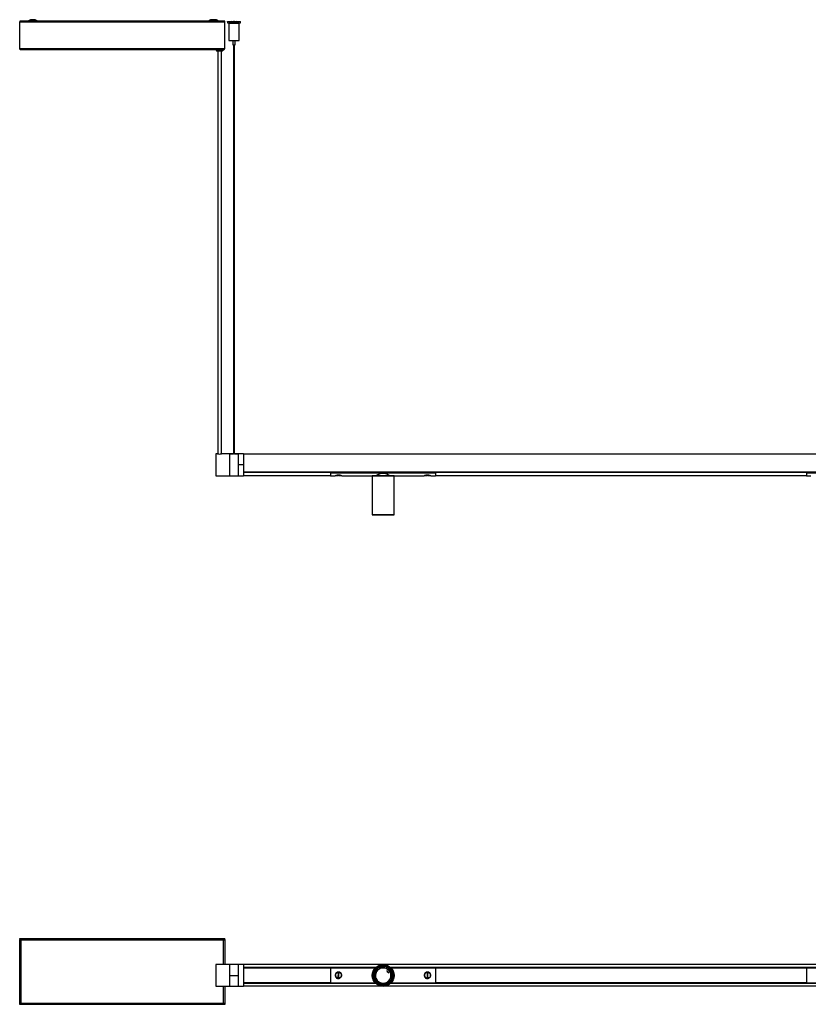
# Model space of a CAD drawing. Header units: millimetres. Extents: x 816 to 4006, y 1201 to 2916.
# Tile 1 of 5: x 816 to 1719, y 1201 to 2329. Entities that reach past the tile are written whole.
import ezdxf

# ---------------------------------------------------------------- set-up
doc = ezdxf.new("R2010")
doc.units = ezdxf.units.MM
doc.header["$PDSIZE"] = -1

msp = doc.modelspace()

# ---------------------------------------------------------------- linework, layer by layer
at = {"color": 7, "linetype": 'Continuous', "lineweight": 25}
for p, q in [((816.5, 2326.9), (815.7, 2326.9)), ((815.7, 2326.9), (815.7, 2326.2)), ((815.7, 2326.9), (815.7, 2326.9)), ((825.2, 2326.9), (815.7, 2326.9)), ((825.2, 2326.9), (815.7, 2326.9)), ((815.7, 2326.9), (815.7, 2326.9)), ((815.7, 2295.6), (815.7, 2326.2)), ((815.7, 2326.2), (1050.7, 2326.2)), ((815.7, 2326.2), (1050.7, 2326.2)), ((815.7, 2326.2), (815.7, 2326.2)), ((816.5, 2326.2), (815.7, 2326.2)), ((815.7, 2326.2), (815.7, 2326.2)), ((816.5, 2326.9), (816.5, 2326.2)), ((816.5, 2326.2), (816.5, 2326.2)), ((818.7, 2326.2), (818.7, 2326.7)), ((820.7, 2326.7), (818.7, 2326.7)), ((820.7, 2326.7), (824.9, 2326.7)), ((823.9, 2326.4), (823.9, 2326.4)), ((1031.9, 2326.9), (836.1, 2326.9)), ((1031.9, 2326.9), (836.1, 2326.9)), ((836.4, 2326.7), (884.2, 2326.7)), ((884.2, 2326.7), (884.2, 2326.7)), ((884.2, 2326.7), (884.7, 2326.7)), ((884.7, 2326.7), (884.7, 2326.7)), ((904.7, 2326.7), (884.7, 2326.7)), ((904.7, 2326.7), (904.7, 2326.7)), ((904.7, 2326.7), (905.2, 2326.7)), ((905.2, 2326.7), (905.2, 2326.7)), ((905.2, 2326.7), (1031.5, 2326.7)), ((1030.9, 2326.6), (1030.9, 2326.6)), ((1030.9, 2326.6), (1030.9, 2326.6)), ((1050.7, 2326.9), (1043.4, 2326.9)), ((1050.7, 2326.9), (1043.4, 2326.9)), ((1044, 2326.7), (1045.7, 2326.7)), ((1044.5, 2326.6), (1044.5, 2326.6)), ((1047.7, 2326.7), (1045.7, 2326.7)), ((1047.7, 2326.7), (1047.7, 2326.2)), ((1049.9, 2326.9), (1050.7, 2326.9)), ((1049.9, 2326.2), (1049.9, 2326.9)), ((1049.9, 2326.2), (1049.9, 2326.2)), ((1049.9, 2326.2), (1050.7, 2326.2)), ((1050.7, 2326.2), (1050.7, 2326.9)), ((1050.7, 2326.9), (1050.7, 2326.9)), ((1050.7, 2326.9), (1050.7, 2326.9)), ((1050.7, 2295.6), (1050.7, 2326.2)), ((1050.7, 2326.2), (1050.7, 2326.2)), ((1050.7, 2326.2), (1050.7, 2326.2)), ((1053.6, 2326.4), (1053.6, 2324.9)), ((1055.1, 2324.8), (1055.1, 2304.8)), ((1060.6, 2326.4), (1060.6, 2326.3)), ((1061.6, 2326.3), (1061.6, 2326.4)), ((1065.4, 2324.7), (1065.4, 2324.8)), ((1067.1, 2304.8), (1067.1, 2324.8)), ((1068.6, 2324.9), (1068.6, 2326.4)), ((1059.9, 2304.7), (1059.9, 2299.8)), ((1062.4, 2299.8), (1062.4, 2304.7)), ((815.7, 2295.6), (1050.7, 2295.6)), ((1049.3, 2294.2), (817.1, 2294.2)), ((1040.7, 2294.2), (1040.7, 2294.1)), ((1042.7, 2293), (1042.7, 1831.3)), ((1046.7, 1831.3), (1046.7, 2293)), ((1048.7, 2294.1), (1048.7, 2294.2)), ((1060.6, 2299.8), (1060.6, 1831.3)), ((1061.6, 1831.3), (1061.6, 2299.8)), ((1042.5, 1831.4), (1040.2, 1831.4)), ((1040.2, 1831.4), (1040.2, 1806.4)), ((1056, 1831.4), (1046.9, 1831.4)), ((1056.8, 1831.4), (1056, 1831.4)), ((1056, 1831.4), (1056, 1806.4)), ((1056, 1831.4), (1056, 1806.4)), ((1056, 1831.4), (1056.7, 1831.4)), ((1056, 1831.4), (1056, 1831.4)), ((1056.7, 1831.4), (1056.7, 1831.4)), ((1056.7, 1831.4), (1056.7, 1831.4)), ((1057.4, 1831.4), (1060.6, 1831.4)), ((1057.4, 1831.4), (1057.5, 1831.3)), ((1064.6, 1831.3), (1057.4, 1831.3)), ((1061.6, 1831.4), (1064.6, 1831.4)), ((1064.6, 1831.3), (1064.6, 1831.4)), ((1066, 1831.4), (1065.2, 1831.4)), ((1065.4, 1831.4), (1065.4, 1831.4)), ((1065.4, 1831.4), (1066, 1831.4)), ((1065.4, 1831.4), (1065.4, 1831.4)), ((1071.9, 1831.4), (1066, 1831.4)), ((1066, 1831.4), (1066, 1806.4)), ((1066, 1831.4), (1066, 1831.4)), ((1066, 1831.4), (1066, 1818.9)), ((1071.9, 1831.4), (1071.9, 1818.9)), ((3571.9, 1831.1), (1071.9, 1831.1)), ((1071.9, 1818.9), (1066, 1818.9)), ((1066, 1818.9), (1066, 1806.4)), ((1071.9, 1818.9), (1071.9, 1806.4)), ((1040.2, 1806.4), (1056, 1806.4)), ((1056, 1806.4), (1066, 1806.4)), ((1066, 1806.4), (1071.9, 1806.4)), ((1071.9, 1810.7), (3571.9, 1810.7)), ((3571.9, 1810.6), (1071.9, 1810.6)), ((1071.9, 1810.4), (1171.9, 1810.4)), ((1171.9, 1810), (1071.9, 1810)), ((1071.9, 1806.7), (1171.9, 1806.7)), ((1171.9, 1809.8), (1171.9, 1810.6)), ((1171.9, 1810.6), (1291.9, 1810.6)), ((1171.9, 1810.6), (1173.4, 1810.6)), ((1171.9, 1810.6), (1171.9, 1810.6)), ((1171.9, 1809.8), (1291.9, 1809.8)), ((1171.9, 1809.8), (1171.9, 1806.4)), ((1171.9, 1806.4), (1177.1, 1806.4)), ((1173.4, 1810.6), (1173.4, 1810.6)), ((1174.9, 1810.6), (1174.9, 1810.6)), ((1177.4, 1810.6), (1177.4, 1810.6)), ((1177.7, 1806.5), (1180.4, 1806.5)), ((1178.5, 1810.6), (1178.5, 1810.6)), ((1181.4, 1806.7), (1180.4, 1806.7)), ((1181.4, 1806.5), (1184.1, 1806.5)), ((1183.5, 1810.6), (1275.4, 1810.6)), ((1183.5, 1810.6), (1183.5, 1810.6)), ((1184.1, 1806.5), (1184, 1806.5)), ((1184.6, 1806.4), (1219.8, 1806.4)), ((1219.8, 1806.4), (1219.6, 1806.2)), ((1219.6, 1806.2), (1219.6, 1761.6)), ((1244.6, 1806.2), (1219.6, 1806.2)), ((1219.8, 1806.4), (1244.4, 1806.4)), ((1244.6, 1806.2), (1244.4, 1806.4)), ((1244.4, 1806.4), (1279.1, 1806.4)), ((1244.6, 1761.6), (1244.6, 1806.2)), ((1275.4, 1810.6), (1275.4, 1810.6)), ((1279.4, 1810.6), (1279.4, 1810.6)), ((1279.6, 1806.5), (1282.4, 1806.5)), ((1280.4, 1810.6), (1280.4, 1810.6)), ((1283.3, 1806.7), (1282.3, 1806.7)), ((1283.4, 1806.5), (1286.1, 1806.5)), ((1285.5, 1810.6), (1291.9, 1810.6)), ((1285.5, 1810.6), (1285.5, 1810.6)), ((1286.6, 1806.4), (1291.9, 1806.4)), ((1291.9, 1809.8), (1291.9, 1810.6)), ((1291.9, 1810.6), (1291.9, 1810.6)), ((1291.9, 1810.4), (1716.9, 1810.4)), ((1716.9, 1810), (1291.9, 1810)), ((1291.9, 1809.8), (1291.9, 1806.4)), ((1291.9, 1806.7), (1716.9, 1806.7)), ((1716.9, 1809.8), (1716.9, 1810.6)), ((1716.9, 1810.6), (1836.9, 1810.6)), ((1716.9, 1810.6), (1718.4, 1810.6)), ((1716.9, 1810.6), (1716.9, 1810.6)), ((1716.9, 1809.8), (1836.9, 1809.8)), ((1716.9, 1809.8), (1716.9, 1806.4)), ((1716.9, 1806.4), (1722.1, 1806.4)), ((1718.4, 1810.6), (1718.4, 1810.6)), ((1219.6, 1761.6), (1219.8, 1761.4)), ((1219.6, 1761.6), (1244.6, 1761.6)), ((1244.4, 1761.4), (1219.8, 1761.4)), ((1244.4, 1761.4), (1244.6, 1761.6)), ((815.7, 1276.2), (1050.7, 1276.2)), ((815.7, 1275.9), (815.7, 1276.2)), ((815.7, 1275.9), (815.7, 1275.1)), ((815.7, 1275.9), (1050.7, 1275.9)), ((816.2, 1275), (815.7, 1275)), ((815.7, 1201.8), (815.7, 1275)), ((1049.3, 1274.5), (817.1, 1274.5)), ((817.1, 1274.5), (817.1, 1202.3)), ((1049.3, 1274.5), (1049.3, 1274.5)), ((1049.3, 1246.7), (1049.3, 1274.5)), ((1050.2, 1275), (1050.7, 1275)), ((1050.7, 1275.9), (1050.7, 1276.2)), ((1050.7, 1275.1), (1050.7, 1275.9)), ((1050.7, 1275), (1050.7, 1246.7)), ((1056, 1246.7), (1040.2, 1246.7)), ((1040.2, 1246.7), (1040.2, 1221.7)), ((1066, 1246.7), (1056, 1246.7)), ((1056, 1246.7), (1056, 1221.7)), ((1056, 1246.7), (1056, 1233.7)), ((1066, 1246.7), (1066, 1233.7)), ((1071.9, 1246.7), (1066, 1246.7)), ((1066, 1246.7), (1066, 1221.7)), ((1071.9, 1246.7), (1071.9, 1221.7)), ((1774.4, 1246.5), (1071.9, 1246.5)), ((1071.9, 1243.3), (1223.9, 1243.3)), ((1071.9, 1243.2), (1223.7, 1243.2)), ((1223.7, 1243.2), (1071.9, 1243.2)), ((1223.5, 1243), (1071.9, 1243)), ((1071.9, 1242.8), (1171.9, 1242.8)), ((1171.9, 1242.6), (1071.9, 1242.6)), ((1171.9, 1242.8), (1223.3, 1242.8)), ((1171.9, 1242.8), (1171.9, 1225.6)), ((1240.4, 1243.3), (1768.3, 1243.3)), ((1768.2, 1243.2), (1240.5, 1243.2)), ((1240.6, 1243.2), (1768.2, 1243.2)), ((1768, 1243), (1240.8, 1243)), ((1240.9, 1242.8), (1291.9, 1242.8)), ((1291.9, 1242.8), (1716.9, 1242.8)), ((1291.9, 1242.8), (1291.9, 1225.6)), ((1716.9, 1242.6), (1291.9, 1242.6)), ((1716.9, 1242.8), (1767.8, 1242.8)), ((1716.9, 1242.8), (1716.9, 1225.6)), ((1066, 1233.7), (1056, 1233.7)), ((1056, 1233.7), (1056, 1221.7)), ((1066, 1233.7), (1066, 1232.3)), ((1178.6, 1231.6), (1178.5, 1231.4)), ((1178.6, 1237.1), (1178.8, 1236.9)), ((1180.4, 1236.7), (1180.3, 1231.7)), ((1180.3, 1231.7), (1181.3, 1231.7)), ((1181.4, 1236.7), (1180.4, 1236.7)), ((1181.3, 1231.7), (1181.4, 1236.7)), ((1183, 1231.5), (1183.1, 1231.3)), ((1183.2, 1237), (1183.1, 1236.8)), ((1280.6, 1236.8), (1280.5, 1237)), ((1280.6, 1231.3), (1280.8, 1231.5)), ((1282.3, 1236.7), (1282.4, 1231.7)), ((1283.3, 1236.7), (1282.3, 1236.7)), ((1282.4, 1231.7), (1283.4, 1231.7)), ((1283.4, 1231.7), (1283.3, 1236.7)), ((1285, 1236.9), (1285.1, 1237.1)), ((1285.2, 1231.4), (1285.1, 1231.6)), ((1040.2, 1221.7), (1056, 1221.7)), ((1049.3, 1202.3), (1049.3, 1221.7)), ((1050.7, 1221.7), (1050.7, 1201.8)), ((1056, 1221.7), (1066, 1221.7)), ((1066, 1221.7), (1071.9, 1221.7)), ((1071.9, 1225.8), (1171.9, 1225.8)), ((1171.9, 1225.7), (1071.9, 1225.7)), ((1071.9, 1225.5), (1222.9, 1225.5)), ((1223.1, 1225.3), (1071.9, 1225.3)), ((1071.9, 1225.2), (1223.1, 1225.2)), ((1223.3, 1225.1), (1071.9, 1225.1)), ((1071.9, 1222), (1228.5, 1222)), ((1171.9, 1225.6), (1222.8, 1225.6)), ((1235.7, 1222), (1774.4, 1222)), ((1768.3, 1225.1), (1241, 1225.1)), ((1768.2, 1225.3), (1241.1, 1225.3)), ((1241.1, 1225.2), (1768.2, 1225.2)), ((1241.3, 1225.5), (1768, 1225.5)), ((1241.5, 1225.6), (1291.9, 1225.6)), ((1291.9, 1225.8), (1716.9, 1225.8)), ((1716.9, 1225.7), (1291.9, 1225.7)), ((1716.9, 1225.6), (1767.8, 1225.6)), ((816.2, 1201.8), (815.7, 1201.8)), ((815.7, 1200.9), (815.7, 1201.7)), ((1050.7, 1200.9), (815.7, 1200.9)), ((817.1, 1202.3), (1049.3, 1202.3)), ((1050.2, 1201.8), (1050.7, 1201.8)), ((1050.7, 1201.7), (1050.7, 1200.9))]:
    msp.add_line(p, q, dxfattribs=at)
at = {"color": 7, "linetype": 'Continuous'}
msp.add_line((1235.9, 1239.6), (1238.4, 1236.5), dxfattribs=at)
at = {"color": 7, "linetype": 'Continuous', "lineweight": 25, "flags": 128}
for points in [[(823.9, 2326.4), (824.1, 2326.4), (824.2, 2326.4)], [(836.2, 2326.8), (836.2, 2326.8), (836, 2326.8), (835.4, 2326.8), (834.6, 2326.8), (833.4, 2326.8), (832.1, 2326.8), (830.7, 2326.8), (829.3, 2326.8), (827.9, 2326.8), (826.8, 2326.8), (825.9, 2326.8), (825.4, 2326.8), (825.2, 2326.8), (825.2, 2326.8)], [(827.9, 2328.4), (828.1, 2328.4), (828.7, 2328.4), (829.5, 2328.4), (830.4, 2328.4), (831.4, 2328.4), (832.3, 2328.4), (833, 2328.4), (833.4, 2328.4), (833.4, 2328.4), (833, 2328.4), (832.3, 2328.4), (831.4, 2328.4), (830.4, 2328.4), (829.5, 2328.4), (828.7, 2328.4), (828.1, 2328.4), (827.9, 2328.4)], [(844.3, 2326.6), (844.4, 2326.6), (844.9, 2326.6), (845.6, 2326.6), (846.4, 2326.6), (847.2, 2326.6), (847.9, 2326.6), (848.3, 2326.6), (848.5, 2326.6), (848.3, 2326.6), (847.9, 2326.6), (847.2, 2326.6), (846.4, 2326.6), (845.6, 2326.6), (844.9, 2326.6), (844.4, 2326.6), (844.3, 2326.6)], [(864.3, 2326.5), (864.4, 2326.5), (864.9, 2326.5), (865.6, 2326.5), (866.4, 2326.5), (867.2, 2326.5), (867.9, 2326.5), (868.3, 2326.5), (868.5, 2326.5), (868.3, 2326.5), (867.9, 2326.5), (867.2, 2326.5), (866.4, 2326.5), (865.6, 2326.5), (864.9, 2326.5), (864.4, 2326.5), (864.3, 2326.5)], [(1032.7, 2327), (1032.4, 2327), (1032.2, 2327.1)], [(1043.2, 2326.6), (1043.2, 2326.6), (1043, 2326.6), (1042.4, 2326.6), (1041.6, 2326.6), (1040.4, 2326.6), (1039.1, 2326.6), (1037.7, 2326.6), (1036.3, 2326.6), (1034.9, 2326.6), (1033.8, 2326.6), (1032.9, 2326.6), (1032.4, 2326.6), (1032.2, 2326.6)], [(1034.9, 2328.6), (1035.1, 2328.6), (1035.7, 2328.6), (1036.5, 2328.7), (1037.4, 2328.7), (1038.4, 2328.7), (1039.3, 2328.7), (1040, 2328.6), (1040.4, 2328.6), (1040.4, 2328.6), (1040, 2328.6), (1039.3, 2328.6), (1038.4, 2328.6), (1037.4, 2328.6), (1036.5, 2328.6), (1035.7, 2328.6), (1035.1, 2328.6), (1034.9, 2328.6)], [(1034.9, 2328.2), (1035.1, 2328.2), (1035.7, 2328.2), (1036.5, 2328.2), (1037.4, 2328.2), (1038.4, 2328.2), (1039.3, 2328.2), (1040, 2328.2), (1040.4, 2328.2), (1040.4, 2328.2), (1040, 2328.2), (1039.3, 2328.2), (1038.4, 2328.2), (1037.4, 2328.2), (1036.5, 2328.2), (1035.7, 2328.2), (1035.1, 2328.2), (1034.9, 2328.2)], [(1043.2, 2327.1), (1043.2, 2327.1), (1043, 2327), (1042.6, 2327)], [(1061.2, 2326.3), (1059.5, 2326.3), (1058, 2326.3), (1056.6, 2326.3), (1055.4, 2326.3), (1054.5, 2326.3), (1053.9, 2326.3), (1053.7, 2326.4), (1053.7, 2326.4), (1054.2, 2326.4), (1054.9, 2326.4), (1056, 2326.4), (1057.3, 2326.4), (1058.7, 2326.4), (1060.3, 2326.4), (1061.9, 2326.4), (1063.5, 2326.4), (1065, 2326.4), (1066.3, 2326.4), (1067.3, 2326.4), (1068.1, 2326.4), (1068.5, 2326.4), (1068.6, 2326.4), (1068.4, 2326.3), (1067.8, 2326.3), (1066.9, 2326.3), (1065.7, 2326.3), (1064.3, 2326.3), (1062.8, 2326.3), (1061.2, 2326.3)], [(1056.8, 2324.8), (1055.9, 2324.8), (1055.4, 2324.8), (1055.1, 2324.8), (1055.3, 2324.7), (1055.8, 2324.7), (1056.7, 2324.7), (1057.8, 2324.7), (1059.2, 2324.7), (1060.6, 2324.7), (1062.2, 2324.7)], [(1056.8, 2324.8), (1056.8, 2324.8), (1056.6, 2324.8), (1056.7, 2324.8)], [(1061.1, 2326.3), (1060.2, 2326.3), (1059.4, 2326.3), (1058.8, 2326.4), (1058.6, 2326.4), (1058.8, 2326.4), (1059.4, 2326.4), (1060.2, 2326.4), (1061.1, 2326.4), (1062.1, 2326.4), (1062.9, 2326.4), (1063.4, 2326.4), (1063.6, 2326.4), (1063.5, 2326.4), (1062.9, 2326.3), (1062.1, 2326.3), (1061.1, 2326.3)], [(1061.5, 2326.4), (1061.6, 2326.4), (1061.6, 2326.4), (1061.6, 2326.4), (1061.4, 2326.4), (1061.3, 2326.4), (1061.1, 2326.4), (1060.9, 2326.4), (1060.7, 2326.4), (1060.7, 2326.4), (1060.6, 2326.4), (1060.7, 2326.4), (1060.8, 2326.4), (1061, 2326.4), (1061.2, 2326.4), (1061.4, 2326.4), (1061.5, 2326.4)], [(1062.2, 2324.7), (1063.6, 2324.7), (1064.9, 2324.7), (1065.9, 2324.7), (1066.7, 2324.7), (1067.1, 2324.8), (1067.1, 2324.8), (1066.8, 2324.8), (1066.1, 2324.8), (1065.4, 2324.8)], [(1178.7, 1810.6), (1178.7, 1810.6), (1178.8, 1810.6)], [(1181.3, 1806.7), (1181.3, 1806.6), (1181.4, 1806.5), (1181.4, 1806.5), (1181.4, 1806.5), (1181.4, 1806.5), (1181.4, 1806.5), (1181.4, 1806.6), (1181.4, 1806.7)], [(1183.1, 1810.6), (1183.1, 1810.6), (1183.1, 1810.6)], [(1280.6, 1810.6), (1280.6, 1810.6), (1280.6, 1810.6)], [(1282.3, 1806.7), (1282.3, 1806.6), (1282.4, 1806.5), (1282.4, 1806.5), (1282.4, 1806.5), (1282.4, 1806.5), (1282.4, 1806.5), (1282.4, 1806.6), (1282.4, 1806.7)], [(1285, 1810.6), (1285, 1810.6), (1285, 1810.6)]]:
    msp.add_lwpolyline(points, dxfattribs=at)
at = {"color": 7, "linetype": 'Continuous', "lineweight": 25}
for radius in [12.5, 12.3, 11.2, 11.1, 10.4, 9]:
    msp.add_circle((1232.1, 1233.9), radius, dxfattribs=at)
for centre, radius, start, end in [((830.6, 2594.6), 268.3, 268.5608, 271.4637), ((830.7, 2320.4), 8.5, 108.7903, 130.3649), ((830.7, 2320.4), 8.5, 49.6351, 71.2097), ((835.8, 2291.5), 34.9, 87.2285, 90.4748), ((1032.2, 2301.7), 24.9, 89.9473, 92.9078), ((1032.1, 2349.6), 23.1, 267.118, 269.844), ((1037.7, 2320.6), 8.5, 108.7903, 130.3649), ((1037.7, 2320.1), 8.5, 108.7903, 130.3649), ((1037.7, 2320.6), 8.5, 49.6351, 71.2097), ((1037.7, 2320.1), 8.5, 49.6351, 71.2097), ((1043.2, 2301.2), 25.4, 87.1008, 90.0128), ((1043.5, 2341.3), 14.8, 269.4245, 273.6364), ((1059.1, 2514.4), 189.6, 268.3581, 270.6285), ((1063.2, 2513), 188.2, 269.3688, 271.648), ((1060.4, 2538.5), 233.8, 268.7127, 270.4309), ((1063.4, 2427.4), 122.7, 269.437, 271.7664), ((1044.7, 2461.3), 167.2, 268.6295, 271.3705), ((1061.1, 2349.2), 49.4, 268.5506, 271.4494), ((1044.7, 1841.7), 10.5, 257.7632, 282.3211), ((1179.9, 1806.7), 0.493, 331.9229, 2.3786), ((1283.8, 1806.7), 0.493, 177.6214, 208.0771), ((1232.1, 1233.9), 11.2, 129.6516, 228.4089), ((1232.1, 1233.9), 8.8, 32.2508, 212.2508), ((1225.7, 1242.3), 0.625, 104.1939, 151.2566), ((1226, 1242.4), 0.888, 147.5268, 167.6191), ((1228.6, 1243.9), 0.6, 85.0762, 134.2428), ((1228.3, 1243.6), 0.888, 69.8252, 89.8579), ((1232.1, 1233.9), 11.2, 9.4261, 108.5439), ((1178.1, 1231.8), 0.2, 358.6796, 19.8174), ((1178.2, 1236.7), 0.2, 316.3877, 358.6796), ((1183.5, 1231.7), 0.2, 136.3877, 178.6796), ((1183.6, 1236.6), 0.2, 178.6796, 220.9716), ((1232.1, 1233.9), 8.8, 212.2508, 32.2508), ((1232.1, 1233.9), 11.2, 249.4454, 348.4862), ((1242.5, 1232), 0.6, 325.0762, 14.2428), ((1242.4, 1232.4), 0.888, 309.8252, 329.8579), ((1242.6, 1235.3), 0.625, 344.1939, 31.2566), ((1242.5, 1235), 0.888, 27.5268, 47.6191), ((1280.1, 1236.6), 0.2, 319.0284, 1.3204), ((1280.2, 1231.7), 0.2, 1.3204, 43.6123), ((1285.5, 1236.7), 0.2, 181.3204, 202.4581), ((1285.6, 1231.8), 0.2, 139.0284, 181.3204), ((1225.6, 1225.8), 0.888, 189.8252, 209.8579), ((1225.3, 1225.9), 0.6, 205.0762, 254.2428), ((1228.1, 1224.2), 0.625, 224.1939, 271.2566), ((1227.9, 1224.4), 0.888, 267.5268, 287.6191)]:
    msp.add_arc(centre, radius, start, end, dxfattribs=at)
for points, knots in [([(825.2, 2326.8), (825.1, 2326.8), (825, 2326.7), (824.7, 2326.5), (824.4, 2326.4), (824.3, 2326.4), (824.3, 2326.4)], [0, 0, 0, 0, 0.202818, 0.570148, 0.857277, 1, 1, 1, 1]), ([(837.1, 2326.4), (837, 2326.4), (836.8, 2326.5), (836.4, 2326.6), (836.2, 2326.8), (836.2, 2326.9)], [0, 0, 0, 0, 0.165386, 0.727813, 1, 1, 1, 1]), ([(1032.1, 2327.1), (1032.1, 2327), (1032, 2326.9), (1031.8, 2326.8), (1031.5, 2326.7), (1031.3, 2326.6), (1031.3, 2326.6), (1031.3, 2326.6)], [0, 0, 0, 0, 0.073744, 0.466679, 0.783261, 0.99868, 1, 1, 1, 1]), ([(1032.2, 2326.6), (1032.1, 2326.6), (1032, 2326.4), (1031.7, 2326.3), (1031.5, 2326.3), (1031.5, 2326.2)], [0, 0, 0, 0, 0.268788, 0.755598, 1, 1, 1, 1]), ([(1044.1, 2326.6), (1044, 2326.6), (1043.8, 2326.7), (1043.4, 2326.8), (1043.2, 2327), (1043.2, 2327.1)], [0, 0, 0, 0, 0.160799, 0.711186, 1, 1, 1, 1]), ([(1043.9, 2326.2), (1043.7, 2326.3), (1043.4, 2326.4), (1043.2, 2326.6), (1043.2, 2326.7)], [0, 0, 0, 0, 0.662326, 1, 1, 1, 1]), ([(1063.8, 2324.7), (1063.4, 2324.7), (1062.5, 2324.7), (1060.9, 2324.7), (1059.3, 2324.7), (1058, 2324.7), (1057, 2324.7), (1056.8, 2324.8), (1056.7, 2324.8)], [0, 0, 0, 0, 0.143462, 0.320208, 0.496409, 0.6696, 0.840454, 1, 1, 1, 1]), ([(1066.1, 2324.8), (1066, 2324.8), (1066, 2324.7), (1065.8, 2324.7), (1065.5, 2324.7), (1065, 2324.7), (1064.5, 2324.7), (1064.2, 2324.7), (1063.9, 2324.7), (1063.8, 2324.7)], [0, 0, 0, 0, 0.063209, 0.189745, 0.401364, 0.612982, 0.804177, 0.901799, 1, 1, 1, 1]), ([(1065.4, 2324.8), (1065.7, 2324.8), (1066.1, 2324.8), (1066.2, 2324.8), (1066.1, 2324.8), (1066.1, 2324.8)], [0, 0, 0, 0, 0.440134, 0.910229, 1, 1, 1, 1]), ([(815.7, 2295.6), (815.8, 2295.4), (816, 2295.1), (816.4, 2294.6), (816.7, 2294.3), (817, 2294.3), (817.1, 2294.2)], [0, 0, 0, 0, 0.254679, 0.509571, 0.764463, 1, 1, 1, 1]), ([(1040.7, 2294.1), (1040.7, 2294), (1040.7, 2293.9), (1040.8, 2293.6), (1040.9, 2293.4), (1041.1, 2293.2), (1041.3, 2293.1), (1041.4, 2293.1), (1041.5, 2293.1), (1041.6, 2293.1), (1041.6, 2293.1), (1041.7, 2293.1), (1041.9, 2293.1), (1042.4, 2293), (1043, 2293), (1043.4, 2293), (1043.5, 2293)], [0, 0, 0, 0, 0.029982, 0.100221, 0.156727, 0.204426, 0.244404, 0.276048, 0.296934, 0.31257, 0.332576, 0.372043, 0.513536, 0.707305, 0.911413, 1, 1, 1, 1]), ([(1043.5, 2293), (1043.7, 2293), (1044.2, 2293), (1045, 2293), (1046, 2293), (1046.8, 2293), (1047.4, 2293.1), (1047.6, 2293.1), (1047.8, 2293.1), (1047.9, 2293.1), (1048, 2293.1), (1048.2, 2293.2), (1048.5, 2293.4), (1048.6, 2293.7), (1048.7, 2293.9), (1048.7, 2294.1)], [0, 0, 0, 0, 0.076431, 0.212263, 0.34807, 0.483971, 0.620236, 0.758447, 0.791286, 0.805869, 0.823351, 0.857061, 0.903336, 0.951133, 1, 1, 1, 1]), ([(1057.4, 1831.3), (1057.3, 1831.3), (1057.1, 1831.3), (1056.9, 1831.3), (1056.8, 1831.4), (1056.7, 1831.4), (1056.7, 1831.4), (1056.7, 1831.4)], [0, 0, 0, 0, 0.3415483, 0.5874747, 0.7629782, 0.9002508, 1, 1, 1, 1]), ([(1056.7, 1831.4), (1056.7, 1831.4), (1056.7, 1831.4), (1056.8, 1831.4), (1057, 1831.4), (1057.2, 1831.4), (1057.4, 1831.4), (1057.4, 1831.4)], [0, 0, 0, 0, 0.13618, 0.271611, 0.469173, 0.748087, 1, 1, 1, 1]), ([(1065.4, 1831.4), (1065.3, 1831.4), (1065.3, 1831.4), (1065.3, 1831.3), (1065.1, 1831.3), (1064.9, 1831.3), (1064.7, 1831.3), (1064.6, 1831.3)], [0, 0, 0, 0, 0.13618, 0.271611, 0.469173, 0.748087, 1, 1, 1, 1]), ([(1064.6, 1831.4), (1064.7, 1831.4), (1064.9, 1831.4), (1065.1, 1831.4), (1065.3, 1831.4), (1065.3, 1831.4), (1065.3, 1831.4), (1065.4, 1831.4)], [0, 0, 0, 0, 0.341548, 0.587475, 0.762978, 0.900251, 1, 1, 1, 1]), ([(1177.1, 1806.4), (1177.2, 1806.4), (1177.2, 1806.4), (1177.9, 1806.6), (1178.8, 1806.8), (1180, 1807), (1181.2, 1807), (1182.4, 1806.9), (1183.5, 1806.7), (1184.2, 1806.5), (1184.6, 1806.4), (1184.6, 1806.4), (1184.6, 1806.4)], [0, 0, 0, 0, 0.104171, 0.20824, 0.315012, 0.424139, 0.530179, 0.632423, 0.736104, 0.844106, 0.952783, 1, 1, 1, 1]), ([(1184, 1806.5), (1184, 1806.5), (1184, 1806.5), (1183.8, 1806.6), (1183.3, 1806.7), (1182.8, 1806.8), (1181.9, 1806.9), (1180.8, 1806.9), (1179.7, 1806.9), (1178.7, 1806.7), (1178.1, 1806.6), (1177.7, 1806.5), (1177.7, 1806.5), (1177.7, 1806.5)], [0, 0, 0, 0, 0.000891, 0.120402, 0.121161, 0.238401, 0.351789, 0.465702, 0.58346, 0.702378, 0.818695, 0.933862, 1, 1, 1, 1]), ([(1183.4, 1810.6), (1183.4, 1810.6), (1183.4, 1810.6), (1183.4, 1810.6), (1183.4, 1810.6)], [0, 0, 0, 0, 0.240123, 1, 1, 1, 1]), ([(1223.9, 1806.4), (1223.9, 1806.4), (1224, 1806.4), (1224.6, 1806.9), (1226, 1807.7), (1227.9, 1808.6), (1230.3, 1809.3), (1232.7, 1809.3), (1235.1, 1808.9), (1237.2, 1808), (1239, 1807), (1239.8, 1806.4), (1239.9, 1806.4), (1239.9, 1806.4)], [0, 0, 0, 0, 0.053817, 0.141906, 0.236616, 0.345785, 0.439986, 0.534823, 0.616172, 0.725638, 0.836474, 0.950451, 1, 1, 1, 1]), ([(1279.1, 1806.4), (1279.2, 1806.4), (1279.2, 1806.4), (1279.9, 1806.6), (1280.8, 1806.8), (1282, 1807), (1283.2, 1807), (1284.4, 1806.9), (1285.5, 1806.7), (1286.2, 1806.5), (1286.6, 1806.4), (1286.6, 1806.4), (1286.6, 1806.4)], [0, 0, 0, 0, 0.104171, 0.20824, 0.315012, 0.424139, 0.530179, 0.632423, 0.736104, 0.844106, 0.952783, 1, 1, 1, 1]), ([(1286.1, 1806.5), (1286.1, 1806.5), (1286.1, 1806.5), (1285.8, 1806.6), (1285.2, 1806.7), (1284.3, 1806.8), (1283.3, 1806.9), (1282.2, 1806.9), (1281.1, 1806.8), (1280.3, 1806.7), (1279.8, 1806.5), (1279.6, 1806.5), (1279.6, 1806.5), (1279.6, 1806.5)], [0, 0, 0, 0, 0.044773, 0.139512, 0.248015, 0.352739, 0.455328, 0.560236, 0.668186, 0.775396, 0.880029, 0.984579, 1, 1, 1, 1]), ([(1285.2, 1810.6), (1285.2, 1810.6), (1285.3, 1810.6), (1285.3, 1810.6), (1285.3, 1810.6)], [0, 0, 0, 0, 0.240123, 1, 1, 1, 1]), ([(815.7, 1275.9), (815.8, 1275.9), (816, 1275.9), (816.4, 1275.5), (816.7, 1275.1), (817, 1274.7), (817.1, 1274.5)], [0, 0, 0, 0, 0.254679, 0.509571, 0.764463, 1, 1, 1, 1]), ([(815.7, 1275.1), (815.8, 1275.1), (816.2, 1275.1), (816.7, 1274.8), (817, 1274.6), (817.1, 1274.5)], [0, 0, 0, 0, 0.361368, 0.747988, 1, 1, 1, 1]), ([(817.1, 1274.5), (817, 1274.6), (816.8, 1274.7), (816.7, 1274.7), (816.6, 1274.8), (816.6, 1274.8)], [0, 0, 0, 0, 0.4392424, 0.8784848, 1, 1, 1, 1]), ([(1049.8, 1274.8), (1049.7, 1274.8), (1049.7, 1274.8), (1049.5, 1274.7), (1049.4, 1274.6), (1049.3, 1274.5)], [0, 0, 0, 0, 0.156376, 0.578188, 1, 1, 1, 1]), ([(1177.1, 1234.2), (1177.2, 1234.6), (1177.2, 1235.4), (1177.9, 1236.5), (1178.8, 1237.4), (1180, 1237.9), (1181.2, 1238), (1182.4, 1237.7), (1183.5, 1237), (1184.3, 1236), (1184.7, 1234.8), (1184.6, 1233.5), (1184.2, 1232.4), (1183.4, 1231.4), (1182.4, 1230.7), (1181.1, 1230.4), (1179.9, 1230.5), (1178.7, 1231), (1177.8, 1231.9), (1177.2, 1233), (1177.2, 1233.8), (1177.1, 1234.2)], [0, 0, 0, 0, 0.052086, 0.10412, 0.157506, 0.212069, 0.265089, 0.316211, 0.368051, 0.422052, 0.476391, 0.528775, 0.579993, 0.632411, 0.686722, 0.740751, 0.792531, 0.84369, 0.896722, 0.951278, 1, 1, 1, 1]), ([(1184.3, 1234.1), (1184.3, 1234.1), (1184.3, 1233.6), (1184.1, 1232.8), (1183.5, 1231.9), (1182.6, 1231.1), (1181.5, 1230.7), (1180.3, 1230.7), (1179.2, 1231.1), (1178.3, 1231.8), (1177.7, 1232.8), (1177.4, 1233.8), (1177.4, 1234.9), (1177.9, 1236), (1178.6, 1236.9), (1179.6, 1237.5), (1180.8, 1237.7), (1181.9, 1237.6), (1183, 1237), (1183.8, 1236.2), (1184.3, 1235.2), (1184.3, 1234.5), (1184.3, 1234.1)], [0, 0, 0, 0, 0.007654, 0.059574, 0.111683, 0.165336, 0.219645, 0.27256, 0.324209, 0.376677, 0.43076, 0.477829, 0.529867, 0.581862, 0.634577, 0.68876, 0.742656, 0.794829, 0.846581, 0.899809, 0.954157, 1, 1, 1, 1]), ([(1184.1, 1234.1), (1184.1, 1234.4), (1184.1, 1235.1), (1183.8, 1235.8), (1183.3, 1236.4), (1182.8, 1236.9), (1181.9, 1237.4), (1180.8, 1237.6), (1179.7, 1237.4), (1178.7, 1236.8), (1178, 1235.9), (1177.6, 1234.9), (1177.6, 1233.8), (1177.9, 1232.8), (1178.5, 1231.9), (1179.3, 1231.2), (1180.3, 1230.9), (1181.4, 1230.9), (1182.5, 1231.3), (1183.4, 1232), (1183.9, 1232.9), (1184.1, 1233.7), (1184.1, 1234.1), (1184.1, 1234.1)], [0, 0, 0, 0, 0.046174, 0.100454, 0.100798, 0.154046, 0.205545, 0.257283, 0.310767, 0.364777, 0.417606, 0.469913, 0.52234, 0.569714, 0.623971, 0.676338, 0.727638, 0.780097, 0.834077, 0.887687, 0.940009, 0.992289, 1, 1, 1, 1]), ([(1183.1, 1231.3), (1183.1, 1231.4), (1183.2, 1231.5), (1183.3, 1231.6), (1183.3, 1231.6), (1183.3, 1231.7), (1183.3, 1231.7), (1183.3, 1231.7), (1183.3, 1231.7), (1183.3, 1231.7)], [0, 0, 0, 0, 0.300036, 0.629723, 0.803723, 0.884316, 0.923487, 0.983406, 1, 1, 1, 1]), ([(1279.1, 1234.2), (1279.2, 1234.6), (1279.2, 1235.4), (1279.9, 1236.5), (1280.8, 1237.4), (1282, 1237.9), (1283.2, 1238), (1284.4, 1237.7), (1285.5, 1237), (1286.3, 1236), (1286.7, 1234.8), (1286.6, 1233.5), (1286.2, 1232.4), (1285.4, 1231.4), (1284.4, 1230.7), (1283.1, 1230.4), (1281.9, 1230.5), (1280.7, 1231), (1279.8, 1231.9), (1279.2, 1233), (1279.2, 1233.8), (1279.1, 1234.2)], [0, 0, 0, 0, 0.052086, 0.10412, 0.157506, 0.212069, 0.265089, 0.316211, 0.368051, 0.422052, 0.476391, 0.528775, 0.579993, 0.632411, 0.686722, 0.740751, 0.792531, 0.84369, 0.896722, 0.951278, 1, 1, 1, 1]), ([(1279.4, 1234.1), (1279.4, 1234.2), (1279.4, 1234.6), (1279.6, 1235.4), (1280.2, 1236.4), (1281, 1237.2), (1282.1, 1237.6), (1283.3, 1237.7), (1284.4, 1237.4), (1285.3, 1236.7), (1286, 1235.8), (1286.3, 1234.7), (1286.3, 1233.6), (1286, 1232.5), (1285.3, 1231.6), (1284.3, 1231), (1283.1, 1230.7), (1282, 1230.8), (1280.9, 1231.3), (1280.1, 1232.1), (1279.5, 1233.1), (1279.5, 1233.8), (1279.4, 1234.1)], [0, 0, 0, 0, 0.007654, 0.059574, 0.111683, 0.165336, 0.219645, 0.27256, 0.324209, 0.376677, 0.43076, 0.477829, 0.529867, 0.581862, 0.634577, 0.68876, 0.742656, 0.794829, 0.846581, 0.899809, 0.954157, 1, 1, 1, 1]), ([(1279.6, 1234.1), (1279.7, 1233.8), (1279.7, 1233.1), (1280.1, 1232.5), (1280.5, 1231.9), (1281, 1231.4), (1282, 1231), (1283.1, 1230.8), (1284.2, 1231.1), (1285.1, 1231.7), (1285.8, 1232.6), (1286.1, 1233.7), (1286.1, 1234.7), (1285.8, 1235.7), (1285.2, 1236.6), (1284.3, 1237.2), (1283.3, 1237.5), (1282.2, 1237.5), (1281.1, 1237.1), (1280.3, 1236.3), (1279.8, 1235.4), (1279.6, 1234.6), (1279.6, 1234.2), (1279.6, 1234.1)], [0, 0, 0, 0, 0.046174, 0.100454, 0.100798, 0.154046, 0.205545, 0.257283, 0.310767, 0.364777, 0.417606, 0.469913, 0.52234, 0.569714, 0.623971, 0.676338, 0.727638, 0.780097, 0.834077, 0.887687, 0.940009, 0.992289, 1, 1, 1, 1]), ([(817.1, 1202.3), (817, 1202.1), (816.7, 1201.8), (816.4, 1201.3), (816, 1201), (815.8, 1201), (815.7, 1200.9)], [0, 0, 0, 0, 0.254681, 0.509573, 0.764466, 1, 1, 1, 1]), ([(817.1, 1202.3), (816.9, 1202.2), (816.6, 1202), (816.1, 1201.8), (815.8, 1201.7), (815.7, 1201.7)], [0, 0, 0, 0, 0.361368, 0.747988, 1, 1, 1, 1]), ([(816.6, 1202), (816.6, 1202), (816.7, 1202.1), (816.8, 1202.2), (817, 1202.3), (817.1, 1202.3)], [0, 0, 0, 0, 0.233607, 0.616804, 1, 1, 1, 1]), ([(1049.3, 1202.3), (1049.4, 1202.3), (1049.5, 1202.2), (1049.7, 1202.1), (1049.7, 1202), (1049.8, 1202)], [0, 0, 0, 0, 0.412409, 0.824818, 1, 1, 1, 1])]:
    msp.add_open_spline(points, degree=3, knots=knots, dxfattribs=at)
for points in [[(817.1, 2294.2), (816.9, 2294.3), (816.5, 2294.3), (816.1, 2294.6), (815.7, 2295.1), (815.7, 2295.5), (815.7, 2295.6)], [(1049.3, 2294.2), (1049.4, 2294.3), (1049.6, 2294.3), (1050, 2294.6), (1050.3, 2295.1), (1050.6, 2295.4), (1050.7, 2295.6)], [(817.1, 1274.5), (816.9, 1274.6), (816.5, 1274.6), (816.1, 1274.8), (815.7, 1274.9), (815.7, 1275), (815.7, 1275)], [(1049.3, 1274.5), (1049.4, 1274.7), (1049.6, 1275.1), (1050, 1275.5), (1050.3, 1275.9), (1050.6, 1275.9), (1050.7, 1275.9)], [(1049.3, 1274.5), (1049.4, 1274.6), (1049.6, 1274.8), (1050, 1275), (1050.3, 1275.1), (1050.6, 1275.1), (1050.7, 1275.1)], [(1050.7, 1275), (1050.7, 1275), (1050.6, 1274.9), (1050.3, 1274.8), (1049.8, 1274.6), (1049.5, 1274.6), (1049.3, 1274.5)], [(815.7, 1201.8), (815.7, 1201.9), (815.7, 1202), (816.1, 1202.1), (816.5, 1202.2), (816.9, 1202.3), (817.1, 1202.3)], [(1049.3, 1202.3), (1049.5, 1202.3), (1049.8, 1202.2), (1050.3, 1202.1), (1050.6, 1202), (1050.7, 1201.9), (1050.7, 1201.8)], [(1050.7, 1200.9), (1050.6, 1201), (1050.3, 1201), (1050, 1201.3), (1049.6, 1201.8), (1049.4, 1202.1), (1049.3, 1202.3)], [(1050.7, 1201.7), (1050.6, 1201.7), (1050.3, 1201.8), (1050, 1201.9), (1049.6, 1202.1), (1049.4, 1202.3), (1049.3, 1202.3)]]:
    msp.add_open_spline(points, degree=3, dxfattribs=at)
at = {"color": 7, "linetype": 'Continuous'}
msp.add_point((1237.1, 1238.1), dxfattribs=at)

doc.saveas('drawing.dxf')
